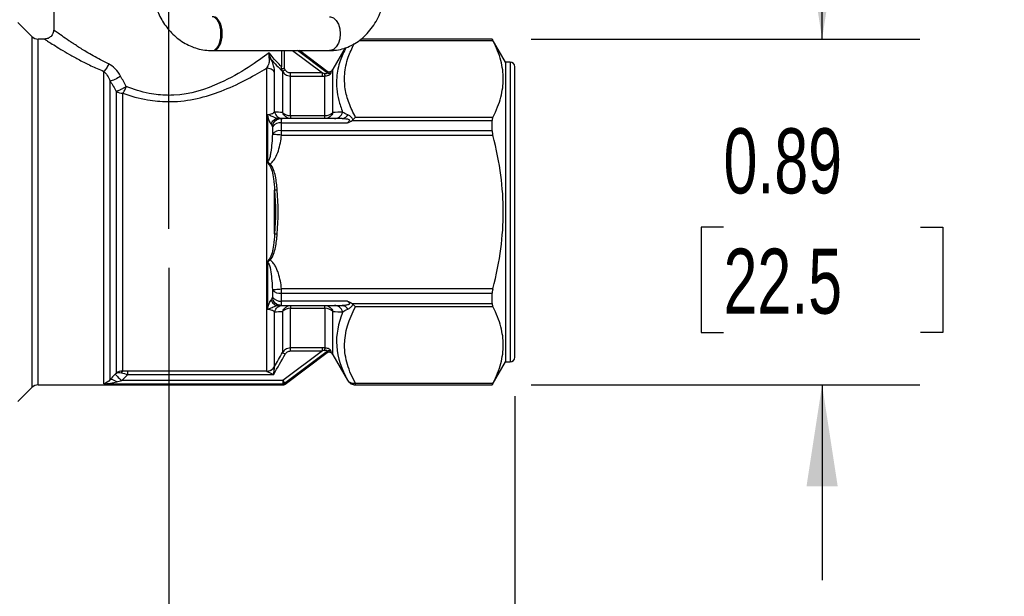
# Model space of a CAD drawing. Header units: inches. Extents: x 0.5 to 21.5, y 0.5 to 16.5.
# Tile 4 of 19: x 5.7 to 8.2, y 4.7 to 6.2. Entities that reach past the tile are written whole.
import ezdxf

# ---------------------------------------------------------------- set-up
doc = ezdxf.new("R2010")
doc.units = ezdxf.units.IN
doc.header["$LTSCALE"] = 2
doc.header["$MEASUREMENT"] = 0
doc.linetypes.add('SLD-Center', pattern=[0.75, 0.6, -0.05, 0.05, -0.05])
doc.linetypes.add('SLD-Solid', pattern=[0])
doc.layers.add('CENTER', color=40, linetype='SLD-Center')
doc.layers.add('DIMENSIONS', color=140, linetype='SLD-Solid', lineweight=25)
doc.styles.add('SLDTEXTSTYLE0', font='TXT', dxfattribs={"width": 0.7})
doc.dimstyles.new('SLDDIMSTYLE0', dxfattribs={"dimtxt": 0.169922, "dimasz": 0.26, "dimexe": 0, "dimexo": 0.0625, "dimgap": 0.04248, "dimtad": 0, "dimtih": 1, "dimtoh": 1, "dimrnd": 1e-09, "dimdsep": 46, "dimtxsty": 'SLDTEXTSTYLE0', "dimsah": 1, "dimcen": 0.09, "dimadec": 0, "dimazin": 2, "dimtfac": 1, "dimtofl": 0, "dimtmove": 0, "dimatfit": 3, "dimfxl": 0, "dimfrac": 2, "dimtolj": 1, "dimtzin": 12, "dimarcsym": 0})
doc.dimstyles.new('SLDDIMSTYLE1', dxfattribs={"dimtxt": 0.169922, "dimasz": 0.26, "dimexe": 0, "dimexo": 0.0625, "dimgap": 0.04248, "dimtad": 0, "dimtih": 1, "dimtoh": 1, "dimrnd": 1e-09, "dimzin": 12, "dimdsep": 46, "dimtxsty": 'SLDTEXTSTYLE0', "dimsah": 1, "dimcen": 0.09, "dimadec": 0, "dimazin": 3, "dimtfac": 1, "dimtmove": 0, "dimatfit": 0, "dimfxl": 0, "dimfrac": 2, "dimtolj": 1, "dimtzin": 12, "dimarcsym": 0})
doc.dimstyles.new('SLDDIMSTYLE2', dxfattribs={"dimtxt": 0.169922, "dimasz": 0.26, "dimexe": 0, "dimexo": 0.0625, "dimgap": 0.04248, "dimtad": 0, "dimtih": 1, "dimtoh": 1, "dimrnd": 1e-09, "dimdsep": 46, "dimtxsty": 'SLDTEXTSTYLE0', "dimsah": 1, "dimcen": 0.09, "dimadec": 0, "dimazin": 2, "dimtfac": 1, "dimtmove": 0, "dimatfit": 0, "dimfxl": 0, "dimfrac": 2, "dimtolj": 1, "dimtzin": 12, "dimarcsym": 0})
doc.dimstyles.new('SLDDIMSTYLE3', dxfattribs={"dimtxt": 0.169922, "dimasz": 0.26, "dimexe": 0, "dimexo": 0.0625, "dimgap": 0.04248, "dimtad": 0, "dimtih": 1, "dimtoh": 1, "dimrnd": 1e-09, "dimzin": 12, "dimdsep": 46, "dimtxsty": 'SLDTEXTSTYLE0', "dimsah": 1, "dimcen": 0.09, "dimadec": 0, "dimazin": 3, "dimtfac": 1, "dimtofl": 0, "dimtmove": 0, "dimatfit": 3, "dimfxl": 0, "dimfrac": 2, "dimtolj": 1, "dimtzin": 12, "dimarcsym": 0})

# ---------------------------------------------------------------- blocks, each defined once
blk = doc.blocks.new('_D')
at = {"layer": 'DIMENSIONS'}
for p, q in [((6.0548, 5.5697), (6.0548, 4.1835)), ((6.9407, 5.2409), (6.9407, 4.1835)), ((6.0548, 4.4335), (6.9407, 4.4335)), ((6.9407, 4.4335), (7.4026, 4.4335)), ((7.6329, 4.4335), (7.5758, 4.4335)), ((7.5758, 4.4335), (7.5758, 4.1634)), ((8.1378, 4.4335), (8.1949, 4.4335)), ((8.1949, 4.4335), (8.1949, 4.1634)), ((7.5758, 4.1634), (7.6329, 4.1634)), ((8.1949, 4.1634), (8.1378, 4.1634))]:
    blk.add_line(p, q, dxfattribs=at)
for points in [[(6.0548, 4.4335), (6.3148, 4.3935), (6.3148, 4.4735)], [(6.9407, 4.4335), (6.6807, 4.4735), (6.6807, 4.3935)]]:
    blk.add_solid(points, dxfattribs=at)
at = {"layer": 'DIMENSIONS', "char_height": 0.16667, "attachment_point": 1, "style": 'SLDTEXTSTYLE0'}
for s, insert in [('0.89', (7.6329, 4.6863)), ('22.5', (7.6329, 4.3782))]:
    blk.add_mtext(s, dxfattribs=dict(at, insert=insert))
blk = doc.blocks.new('_D_1')
at = {"layer": 'DIMENSIONS'}
for p, q in [((5.169, 5.2409), (5.169, 3.2386)), ((6.9407, 5.2409), (6.9407, 3.2386)), ((5.169, 3.4886), (4.669, 3.4886)), ((5.8024, 3.4886), (5.7453, 3.4886)), ((5.7453, 3.4886), (5.7453, 3.2185)), ((6.3073, 3.4886), (6.3644, 3.4886)), ((6.3644, 3.4886), (6.3644, 3.2185)), ((6.9407, 3.4886), (7.4407, 3.4886)), ((5.7453, 3.2185), (5.8024, 3.2185)), ((6.3644, 3.2185), (6.3073, 3.2185))]:
    blk.add_line(p, q, dxfattribs=at)
for points in [[(5.169, 3.4886), (4.909, 3.5286), (4.909, 3.4486)], [(6.9407, 3.4886), (7.2007, 3.4486), (7.2007, 3.5286)]]:
    blk.add_solid(points, dxfattribs=at)
at = {"layer": 'DIMENSIONS', "char_height": 0.16667, "attachment_point": 1, "style": 'SLDTEXTSTYLE0'}
for s, insert in [('1.77', (5.8024, 3.7415)), ('45.0', (5.8024, 3.4334))]:
    blk.add_mtext(s, dxfattribs=dict(at, insert=insert))
blk = doc.blocks.new('_D_2')
at = {"layer": 'DIMENSIONS'}
for p, q in [((7.7281, 6.1559), (7.7281, 6.6559)), ((6.9829, 6.1559), (7.9781, 6.1559)), ((7.4756, 5.6744), (7.4185, 5.6744)), ((7.4185, 5.6744), (7.4185, 5.4043)), ((7.9805, 5.6744), (8.0376, 5.6744)), ((8.0376, 5.6744), (8.0376, 5.4043)), ((7.4185, 5.4043), (7.4756, 5.4043)), ((8.0376, 5.4043), (7.9805, 5.4043)), ((6.9829, 5.2701), (7.9781, 5.2701)), ((7.7281, 5.2701), (7.7281, 4.7701))]:
    blk.add_line(p, q, dxfattribs=at)
for points in [[(7.7281, 6.1559), (7.7681, 6.4159), (7.6881, 6.4159)], [(7.7281, 5.2701), (7.6881, 5.0101), (7.7681, 5.0101)]]:
    blk.add_solid(points, dxfattribs=at)
at = {"layer": 'DIMENSIONS', "char_height": 0.16667, "attachment_point": 1, "style": 'SLDTEXTSTYLE0'}
for s, insert in [('0.89', (7.4756, 5.9273)), ('22.5', (7.4756, 5.6192))]:
    blk.add_mtext(s, dxfattribs=dict(at, insert=insert))
blk = doc.blocks.new('_D_3')
at = {"layer": 'DIMENSIONS'}
for p, q in [((5.665, 7.3646), (4.1316, 7.3646)), ((4.3816, 7.3646), (4.3816, 6.6008)), ((4.1291, 6.2927), (4.0721, 6.2927)), ((4.0721, 6.2927), (4.0721, 6.0227)), ((4.6341, 6.2927), (4.6911, 6.2927)), ((4.6911, 6.2927), (4.6911, 6.0227)), ((4.0721, 6.0227), (4.1291, 6.0227)), ((4.6911, 6.0227), (4.6341, 6.0227)), ((4.3816, 5.2209), (4.3816, 5.9846)), ((5.109, 5.2209), (4.1316, 5.2209)), ((5.38, 5.2209), (5.229, 5.2209))]:
    blk.add_line(p, q, dxfattribs=at)
for points in [[(4.3816, 7.3646), (4.3416, 7.1046), (4.4216, 7.1046)], [(4.3816, 5.2209), (4.4216, 5.4809), (4.3416, 5.4809)]]:
    blk.add_solid(points, dxfattribs=at)
at = {"layer": 'DIMENSIONS', "char_height": 0.16667, "attachment_point": 1, "style": 'SLDTEXTSTYLE0'}
for s, insert in [('2.14', (4.1291, 6.5456)), ('54.5', (4.1291, 6.2375))]:
    blk.add_mtext(s, dxfattribs=dict(at, insert=insert))

msp = doc.modelspace()

# ---------------------------------------------------------------- linework, layer by layer
for p, q in [((5.7596, 6.585), (5.7596, 6.1795)), ((5.7034, 6.1628), (5.6681, 6.1982)), ((5.7034, 6.1628), (5.7034, 5.2632)), ((5.736, 6.1559), (5.7201, 6.1559)), ((5.7201, 5.2701), (5.7201, 6.1559)), ((6.8829, 6.1556), (6.5466, 6.1556)), ((6.8829, 6.1559), (6.5469, 6.1559)), ((6.917, 6.0968), (6.8829, 6.1559)), ((6.8829, 6.1556), (6.8829, 6.1559)), ((6.5064, 6.1335), (6.475, 6.0791)), ((6.5424, 6.1525), (6.8845, 6.1525)), ((6.1657, 6.1264), (6.1685, 6.1264)), ((6.1685, 6.1264), (6.4664, 6.1264)), ((6.3428, 6.1264), (6.3428, 6.0852)), ((6.3505, 6.0809), (6.3505, 6.1264)), ((6.3713, 6.1264), (6.4479, 6.069)), ((6.4605, 6.0692), (6.3844, 6.1264)), ((6.4605, 6.0731), (6.3895, 6.1264)), ((6.305, 6.0816), (6.305, 5.3053)), ((6.3527, 6.077), (6.3505, 6.0809)), ((6.475, 5.9679), (6.475, 6.0791)), ((6.9289, 6.0968), (6.917, 6.0968)), ((6.917, 6.0968), (6.917, 5.3291)), ((6.9289, 6.0968), (6.9289, 5.3291)), ((6.9407, 5.3409), (6.9407, 6.085)), ((5.8876, 5.2732), (5.8876, 6.0732)), ((6.3254, 5.9686), (6.3254, 6.0711)), ((6.3459, 6.0731), (6.3459, 6.0731)), ((6.3459, 6.0731), (6.3459, 5.9679)), ((6.4479, 6.069), (6.3664, 6.069)), ((6.3664, 5.9597), (6.3664, 6.0612)), ((6.3664, 6.0612), (6.4479, 6.0612)), ((6.4546, 5.9597), (6.4546, 6.0613)), ((5.9043, 5.2838), (5.9043, 6.0482)), ((5.92, 6.022), (5.92, 5.3003)), ((5.9367, 5.934), (5.9367, 6.017)), ((6.3071, 5.9619), (6.3071, 5.8427)), ((6.4546, 5.9597), (6.3664, 5.9597)), ((6.3664, 5.9597), (6.3664, 5.9525)), ((6.4546, 5.9525), (6.4546, 5.9597)), ((6.4989, 5.9525), (6.5028, 5.9531)), ((6.5028, 5.9531), (6.5029, 5.953)), ((6.8845, 5.9554), (6.533, 5.9554)), ((6.3198, 5.9308), (6.3198, 5.9119)), ((6.3307, 5.952), (6.3334, 5.9525)), ((6.3308, 5.952), (6.3334, 5.9525)), ((6.3334, 5.9525), (6.3316, 5.9528)), ((6.3431, 5.9525), (6.3334, 5.9525)), ((6.4989, 5.9525), (6.3431, 5.9525)), ((6.3431, 5.941), (6.3431, 5.9525)), ((6.3431, 5.9212), (6.3431, 5.941)), ((6.3431, 5.941), (6.512, 5.941)), ((6.4989, 5.9525), (6.5028, 5.9522)), ((6.5241, 5.9474), (6.8829, 5.9474)), ((6.8829, 5.9212), (6.8829, 5.9474)), ((6.3431, 5.9101), (6.3431, 5.9212)), ((6.8829, 5.9212), (6.3431, 5.9212)), ((6.3431, 5.9101), (6.8845, 5.9101)), ((6.3254, 5.6572), (6.3254, 5.7688)), ((6.3071, 5.5833), (6.3071, 5.464)), ((6.3198, 5.5141), (6.3198, 5.4951)), ((6.3431, 5.5048), (6.3431, 5.5159)), ((6.8845, 5.5159), (6.3431, 5.5159)), ((6.3431, 5.5048), (6.8829, 5.5048)), ((6.3431, 5.4849), (6.3431, 5.5048)), ((6.8829, 5.4785), (6.8829, 5.5048)), ((6.3307, 5.474), (6.3334, 5.4735)), ((6.512, 5.4849), (6.3431, 5.4849)), ((6.3431, 5.4735), (6.3431, 5.4849)), ((6.5035, 5.4737), (6.4989, 5.4735)), ((6.5241, 5.4785), (6.8829, 5.4785)), ((5.9367, 5.3054), (5.9367, 5.4721)), ((6.3254, 5.3169), (6.3254, 5.4574)), ((6.3316, 5.4732), (6.3334, 5.4735)), ((6.3334, 5.4735), (6.3316, 5.4732)), ((6.3334, 5.4735), (6.3431, 5.4735)), ((6.3431, 5.4735), (6.4989, 5.4735)), ((6.3459, 5.4581), (6.3459, 5.3529)), ((6.3664, 5.4735), (6.3664, 5.4663)), ((6.3664, 5.4663), (6.4546, 5.4663)), ((6.3664, 5.3648), (6.3664, 5.4663)), ((6.4546, 5.4663), (6.4546, 5.4735)), ((6.4546, 5.4663), (6.4546, 5.3647)), ((6.475, 5.3468), (6.475, 5.4581)), ((6.5028, 5.4729), (6.4989, 5.4735)), ((6.4989, 5.4735), (6.5028, 5.4729)), ((6.5029, 5.4729), (6.5028, 5.4729)), ((6.5029, 5.4729), (6.5028, 5.4729)), ((6.533, 5.4706), (6.8845, 5.4706)), ((6.4479, 5.357), (6.3465, 5.281)), ((6.3512, 5.2747), (6.4605, 5.3567)), ((6.3522, 5.2717), (6.4605, 5.3529)), ((6.4479, 5.3648), (6.3664, 5.3648)), ((6.3664, 5.357), (6.4479, 5.357)), ((6.475, 5.3468), (6.5125, 5.2819)), ((6.8829, 5.2701), (6.917, 5.3291)), ((6.917, 5.3291), (6.9289, 5.3291)), ((5.92, 5.3003), (5.9171, 5.2974)), ((6.3051, 5.3049), (5.9496, 5.3049)), ((5.9496, 5.2971), (6.3232, 5.2971)), ((5.8876, 5.2732), (6.3465, 5.2732)), ((6.3465, 5.281), (5.9338, 5.281)), ((6.3465, 5.281), (6.3465, 5.2732)), ((6.3465, 5.281), (6.3512, 5.2747)), ((6.5125, 5.2821), (6.5125, 5.2819)), ((6.8845, 5.2735), (6.533, 5.2735)), ((6.533, 5.2703), (6.533, 5.2735)), ((5.6681, 5.2278), (5.7034, 5.2632)), ((5.7201, 5.2701), (6.3476, 5.2701)), ((6.533, 5.2703), (6.8829, 5.2703)), ((6.533, 5.2703), (6.533, 5.2701)), ((6.533, 5.2701), (6.8829, 5.2701)), ((6.8829, 5.2701), (6.8829, 5.2703))]:
    msp.add_line(p, q)
at = {"flags": 128}
for points in [[(6.4664, 6.213), (6.4685, 6.2129), (6.4764, 6.21), (6.4834, 6.2035), (6.4889, 6.1941), (6.4925, 6.1824), (6.4937, 6.1697)], [(6.4937, 6.1697), (6.4925, 6.1569), (6.4889, 6.1453), (6.4834, 6.1358), (6.4764, 6.1294), (6.4685, 6.1265), (6.4664, 6.1264)]]:
    msp.add_lwpolyline(points, dxfattribs=at)
for centre, radius, start, end in [((5.7201, 6.1795), 0.0236, 225, 270), ((6.4546, 6.0909), 0.0236, 312.7366, 330), ((6.9289, 6.085), 0.0118, 360, 90), ((5.9362, 6.0454), 0.0284, 235.1804, 270.9839), ((6.3652, 5.9864), 0.0267, 223.7429, 272.4629), ((6.4557, 5.9864), 0.0267, 267.5371, 316.2571), ((6.3397, 5.9171), 0.0242, 81.9123, 145.2919), ((6.3395, 5.8964), 0.0251, 81.7208, 141.7751), ((6.3395, 5.5296), 0.0251, 218.2249, 278.2792), ((6.3397, 5.5089), 0.0242, 214.7081, 278.0877), ((6.3652, 5.4396), 0.0267, 87.5371, 136.2571), ((6.4557, 5.4396), 0.0267, 43.7429, 92.4629), ((-25.0966, 23.2091), 36.1669, 330.31305, 330.40771), ((-24.2146, 22.7131), 35.1471, 330.33335, 330.4008), ((6.4546, 5.335), 0.0236, 30, 47.2476), ((6.9289, 5.3409), 0.0118, 270, 0), ((5.7201, 5.2465), 0.0236, 90, 135)]:
    msp.add_arc(centre, radius, start, end)
for centre, major_axis, ratio, start_param, end_param in [((6.1657, 6.1697), (0, 0.0433), 0.51813, 3.14111, 6.283185), ((6.1685, 6.1697), (0, 0.0433), 0.525611, 3.141593, 6.283185), ((6.4399, 6.0742), (0.0285, -0.0092), 0.087777, 5.023991, 5.23179), ((6.4396, 6.0658), (0.0342, -0.0011), 0.129517, 4.960115, 5.168809), ((5.8625, 5.713), (0, -0.5771), 0.817782, 1.472971, 1.668622), ((6.4393, 5.36), (0.0348, 0.0012), 0.131125, 1.110608, 1.315966), ((6.4396, 5.3516), (0.029, 0.0094), 0.08875, 1.046916, 1.251356), ((6.3183, 5.3063), (0.0133, 0.001), 0.246479, 3.122255, 3.252136)]:
    msp.add_ellipse(centre, major_axis=major_axis, ratio=ratio, start_param=start_param, end_param=end_param)
for points, knots in [([(6.0116, 6.2996), (6.0119, 6.2917), (6.0123, 6.2804), (6.0148, 6.264), (6.0178, 6.25), (6.0228, 6.2338), (6.0296, 6.2174), (6.0384, 6.2012), (6.0491, 6.1856), (6.0616, 6.1712), (6.0759, 6.1582), (6.0918, 6.147), (6.1091, 6.1379), (6.1275, 6.1313), (6.1465, 6.1271), (6.1594, 6.1267), (6.1657, 6.1265)], [0, 0, 0, 0, 0.0889023, 0.125606, 0.1863684, 0.2494921, 0.3171746, 0.3877444, 0.4605236, 0.5349807, 0.6107532, 0.687603, 0.7654013, 0.8441267, 0.9238667, 1, 1, 1, 1]), ([(6.4664, 6.1264), (6.4707, 6.1265), (6.4816, 6.1269), (6.4988, 6.1302), (6.5176, 6.1369), (6.5353, 6.1466), (6.5518, 6.159), (6.5667, 6.174), (6.5799, 6.1913), (6.591, 6.2107), (6.5998, 6.2318), (6.6062, 6.2543), (6.61, 6.277), (6.6105, 6.2923), (6.6107, 6.2996)], [0, 0, 0, 0, 0.054675, 0.138189, 0.22168, 0.305613, 0.390372, 0.476165, 0.563006, 0.650747, 0.739162, 0.828025, 0.917174, 1, 1, 1, 1]), ([(5.7596, 6.1795), (5.7592, 6.1764), (5.7585, 6.1703), (5.7531, 6.1624), (5.7452, 6.157), (5.7391, 6.1563), (5.736, 6.1559)], [0, 0, 0, 0, 0.25011, 0.5000387, 0.7499368, 1, 1, 1, 1]), ([(5.736, 6.1559), (5.7365, 6.1556), (5.7375, 6.1549), (5.7458, 6.1495), (5.7591, 6.1411), (5.7774, 6.13), (5.7997, 6.1167), (5.8255, 6.1024), (5.8546, 6.0875), (5.8765, 6.078), (5.8876, 6.0732)], [0, 0, 0, 0, 0.120398, 0.241616, 0.365478, 0.494015, 0.620528, 0.746027, 0.87202, 1, 1, 1, 1]), ([(5.9, 6.0924), (5.8932, 6.0958), (5.8796, 6.1027), (5.8606, 6.113), (5.8439, 6.1227), (5.8297, 6.1315), (5.8178, 6.139), (5.8075, 6.1457), (5.7944, 6.1545), (5.7804, 6.1642), (5.7693, 6.1721), (5.7632, 6.1767), (5.7601, 6.1791), (5.7598, 6.1794), (5.7596, 6.1795)], [0, 0, 0, 0, 0.083747, 0.167445, 0.251105, 0.320642, 0.385828, 0.446681, 0.503268, 0.638044, 0.765269, 0.846299, 0.924557, 1, 1, 1, 1]), ([(6.8829, 6.1556), (6.883, 6.1556), (6.883, 6.1554), (6.8833, 6.1548), (6.8838, 6.1538), (6.8842, 6.1529), (6.8845, 6.1525)], [0, 0, 0, 0, 0.249002, 0.49583, 0.744763, 1, 1, 1, 1]), ([(6.5083, 6.1341), (6.5029, 6.123), (6.4908, 6.0979), (6.484, 6.0625), (6.4839, 6.0282), (6.4889, 5.9984), (6.4961, 5.9788), (6.4998, 5.9687)], [0, 0, 0, 0, 0.209532, 0.46953, 0.645164, 0.819143, 1, 1, 1, 1]), ([(6.533, 5.9554), (6.527, 5.9675), (6.515, 5.9916), (6.505, 6.0286), (6.5038, 6.0681), (6.5115, 6.1068), (6.5238, 6.1324), (6.5292, 6.1438)], [0, 0, 0, 0, 0.195677, 0.391025, 0.58593, 0.816009, 1, 1, 1, 1]), ([(6.8845, 5.9554), (6.894, 5.9738), (6.9006, 5.9906), (6.9093, 6.0229), (6.9114, 6.0384), (6.9114, 6.0695), (6.9093, 6.085), (6.9006, 6.1173), (6.894, 6.1341), (6.8845, 6.1525)], [0, 0, 0, 0, 0.25, 0.25, 0.5, 0.5, 0.75, 0.75, 1, 1, 1, 1]), ([(6.3117, 6.1207), (6.2822, 6.099), (6.2102, 6.047), (6.1045, 6.0124), (6.0408, 6.0115), (5.9984, 6.016), (5.964, 6.0269), (5.9454, 6.0343)], [4.659336, 4.659336, 4.659336, 4.659336, 5.178575, 5.524735, 5.568005, 5.697814, 5.870894, 5.870894, 5.870894, 5.870894]), ([(6.3112, 6.1045), (6.312, 6.101), (6.311, 6.0925), (6.3074, 6.0854), (6.305, 6.0816)], [0.0000011, 0.0000011, 0.0000011, 0.0000011, 0.0551302, 0.1286346, 0.1286346, 0.1286346, 0.1286346]), ([(6.3117, 6.1207), (6.3117, 6.1207), (6.3117, 6.1207), (6.3104, 6.115), (6.3101, 6.1094), (6.3112, 6.1045)], [-0.00036044, -0.00036044, -0.00036044, -0.00036044, 0, 0, 0.07436772, 0.07436772, 0.07436772, 0.07436772]), ([(6.3169, 6.1037), (6.3169, 6.1037), (6.3169, 6.1037), (6.3169, 6.1037), (6.3163, 6.1041), (6.3147, 6.1046), (6.3123, 6.1046), (6.3112, 6.1045)], [-0.000129, -0.000129, -0.000129, -0.000129, 0, 0, 0, 0.571429, 1.000022, 1.000022, 1.000022, 1.000022]), ([(5.9367, 6.017), (5.9568, 6.01), (5.994, 5.9997), (6.0397, 5.9954), (6.1085, 5.9963), (6.206, 6.0242), (6.2758, 6.0636), (6.305, 6.0815)], [4.791493, 4.791493, 4.791493, 4.791493, 4.964573, 5.094383, 5.137653, 5.483813, 5.870894, 5.870894, 5.870894, 5.870894]), ([(6.3254, 6.0711), (6.3234, 6.0743), (6.3204, 6.0769), (6.3132, 6.0806), (6.3091, 6.0816), (6.305, 6.0816)], [0, 0, 0, 0, 0.5, 0.5, 1, 1, 1, 1]), ([(6.3254, 6.0711), (6.3254, 6.0756), (6.3243, 6.0846), (6.3199, 6.0974), (6.3169, 6.1037)], [0, 0, 0, 0, 0.0735055, 0.1286346, 0.1286346, 0.1286346, 0.1286346]), ([(6.3441, 6.0792), (6.3438, 6.08), (6.3433, 6.082), (6.343, 6.0841), (6.3428, 6.0852)], [0, 0, 0, 0, 0.447617, 1, 1, 1, 1]), ([(6.3505, 6.0809), (6.35, 6.0807), (6.349, 6.0804), (6.3476, 6.0801), (6.3464, 6.0797), (6.3454, 6.0795), (6.3447, 6.0793), (6.3443, 6.0792), (6.3441, 6.0792)], [0, 0, 0, 0, 0.211657, 0.405468, 0.581062, 0.738459, 0.878051, 1, 1, 1, 1]), ([(6.3459, 6.0731), (6.3456, 6.0737), (6.345, 6.0751), (6.3444, 6.0771), (6.3442, 6.0786), (6.3441, 6.0791)], [0, 0, 0, 0, 0.3168952, 0.7218389, 1, 1, 1, 1]), ([(6.3527, 6.077), (6.3508, 6.0759), (6.3474, 6.074), (6.346, 6.0732), (6.3459, 6.0731)], [0, 0, 0, 0, 0.571429, 1, 1, 1, 1]), ([(6.3459, 6.0731), (6.3477, 6.07), (6.3533, 6.0638), (6.3616, 6.0612), (6.3664, 6.0612)], [0.21000284, 0.21000284, 0.21000284, 0.21000284, 0.22792863, 0.25182967, 0.25182967, 0.25182967, 0.25182967]), ([(6.3664, 6.069), (6.3636, 6.069), (6.3608, 6.0697), (6.3561, 6.0725), (6.3541, 6.0746), (6.3527, 6.077)], [0, 0, 0, 0, 0.5, 0.5, 1, 1, 1, 1]), ([(6.3664, 6.0612), (6.3664, 6.0615), (6.3664, 6.0633), (6.3664, 6.0669), (6.3664, 6.069)], [0, 0, 0, 0, 0.428571, 1, 1, 1, 1]), ([(6.4479, 6.0612), (6.4479, 6.0616), (6.4479, 6.0625), (6.4479, 6.0653), (6.4479, 6.0671), (6.4479, 6.069)], [0, 0, 0, 0, 0.5, 0.5, 1, 1, 1, 1]), ([(6.4605, 6.0692), (6.4606, 6.069), (6.4605, 6.0684), (6.4593, 6.0674), (6.457, 6.0668), (6.4549, 6.067), (6.4534, 6.0674)], [0.25882483, 0.25882483, 0.25882483, 0.25882483, 0.27335767, 0.2878905, 0.29515692, 0.30968976, 0.30968976, 0.30968976, 0.30968976]), ([(6.4534, 6.0674), (6.4535, 6.0657), (6.4538, 6.0629), (6.4544, 6.0616), (6.4546, 6.0613)], [0, 0, 0, 0, 0.571429, 1, 1, 1, 1]), ([(6.4546, 6.0613), (6.4574, 6.0614), (6.4615, 6.0624), (6.4667, 6.0652), (6.4698, 6.0682), (6.4706, 6.0695), (6.4706, 6.0698)], [0.25882483, 0.25882483, 0.25882483, 0.25882483, 0.27335767, 0.28062409, 0.29515692, 0.30968976, 0.30968976, 0.30968976, 0.30968976]), ([(6.4706, 6.0736), (6.4699, 6.073), (6.4684, 6.0719), (6.4657, 6.0713), (6.4629, 6.0716), (6.4613, 6.0726), (6.4605, 6.0731)], [0, 0, 0, 0, 0.250267, 0.500068, 0.750035, 1, 1, 1, 1]), ([(6.4706, 6.0698), (6.4694, 6.0687), (6.466, 6.0671), (6.4622, 6.068), (6.4605, 6.0692)], [0, 0, 0, 0, 0.428571, 1, 1, 1, 1]), ([(5.9454, 6.0343), (5.9446, 6.0337), (5.943, 6.0327), (5.9406, 6.0313), (5.9383, 6.0299), (5.9352, 6.0281), (5.9318, 6.0265), (5.9283, 6.0248), (5.9252, 6.0236), (5.9223, 6.0226), (5.9208, 6.0222), (5.92, 6.022)], [0, 0, 0, 0, 0.099841, 0.178274, 0.250142, 0.356789, 0.500095, 0.608179, 0.750044, 0.86258, 1, 1, 1, 1]), ([(5.9367, 6.017), (5.9371, 6.0175), (5.938, 6.0186), (5.9396, 6.0211), (5.9416, 6.0246), (5.9434, 6.0286), (5.9446, 6.0318), (5.9451, 6.0335), (5.9454, 6.0343)], [0, 0, 0, 0, 0.132673, 0.250191, 0.499998, 0.749805, 0.874515, 1, 1, 1, 1]), ([(6.32, 5.9648), (6.3194, 5.9646), (6.3158, 5.9631), (6.3112, 5.9621), (6.3071, 5.9619)], [0.9443467, 0.9443467, 0.9443467, 0.9443467, 0.95641194, 1.0188842, 1.0188842, 1.0188842, 1.0188842]), ([(6.3071, 5.9619), (6.3072, 5.9604), (6.3075, 5.959), (6.3081, 5.9562), (6.3085, 5.9549), (6.3096, 5.9511), (6.3104, 5.9489), (6.3131, 5.9427), (6.315, 5.9396), (6.3166, 5.9378)], [0, 0, 0, 0, 0.125, 0.125, 0.25, 0.25, 0.5, 0.5, 1, 1, 1, 1]), ([(6.309, 5.9617), (6.3088, 5.9618), (6.3084, 5.9618), (6.308, 5.9619), (6.3076, 5.9619), (6.3074, 5.9619), (6.3071, 5.9619)], [0, 0, 0, 0, 0.5, 0.75, 0.75, 1, 1, 1, 1]), ([(6.3316, 5.9528), (6.3309, 5.9529), (6.329, 5.9531), (6.3246, 5.9549), (6.3183, 5.9584), (6.3132, 5.9603), (6.3101, 5.9615)], [0, 0, 0, 0, 0.112446, 0.34067, 0.60398, 1, 1, 1, 1]), ([(6.4793, 5.9525), (6.4838, 5.9525), (6.4883, 5.9541), (6.4956, 5.9599), (6.4984, 5.964), (6.4998, 5.9687)], [0, 0, 0, 0, 0.5, 0.5, 1, 1, 1, 1]), ([(6.5028, 5.9531), (6.5028, 5.9531), (6.5042, 5.9533), (6.5067, 5.9548), (6.5101, 5.9575), (6.5119, 5.9602), (6.5128, 5.9616)], [0, 0, 0, 0, 0.0004827, 0.3336377, 0.6667928, 1, 1, 1, 1]), ([(6.526, 5.9492), (6.5258, 5.95), (6.5251, 5.9521), (6.5228, 5.9551), (6.5185, 5.9587), (6.515, 5.9606), (6.5128, 5.9616)], [0.04910422, 0.04910422, 0.04910422, 0.04910422, 0.06019804, 0.08026477, 0.1003315, 0.14046496, 0.14046496, 0.14046496, 0.14046496]), ([(6.8845, 5.9554), (6.8843, 5.9549), (6.8838, 5.9541), (6.8834, 5.9524), (6.8831, 5.9507), (6.883, 5.949), (6.883, 5.948), (6.8829, 5.9474)], [0, 0, 0, 0, 0.225476, 0.448802, 0.67292, 0.837836, 1, 1, 1, 1]), ([(5.9367, 5.4721), (5.9367, 5.5053), (5.9367, 5.542), (5.9367, 5.6195), (5.9367, 5.6601), (5.9367, 5.7418), (5.9367, 5.7828), (5.9367, 5.8616), (5.9367, 5.8994), (5.9367, 5.934)], [0, 0, 0, 0, 0.25, 0.25, 0.5, 0.5, 0.75, 0.75, 1, 1, 1, 1]), ([(6.3166, 5.9378), (6.3174, 5.9399), (6.3191, 5.944), (6.3232, 5.9486), (6.3272, 5.9514), (6.3299, 5.9518), (6.3308, 5.952)], [0, 0, 0, 0, 0.285276, 0.571093, 0.856911, 1, 1, 1, 1]), ([(6.5028, 5.9522), (6.5045, 5.9522), (6.509, 5.952), (6.5141, 5.951), (6.5167, 5.9492), (6.5172, 5.9483), (6.5171, 5.9472), (6.5159, 5.9448), (6.5137, 5.9427), (6.512, 5.941)], [0, 0, 0, 0, 0.193956, 0.504128, 0.569018, 0.626091, 0.680769, 0.74094, 1, 1, 1, 1]), ([(6.3198, 5.9119), (6.3194, 5.8971), (6.3179, 5.8796), (6.3149, 5.8608), (6.3135, 5.8536), (6.3118, 5.8467), (6.3093, 5.8422), (6.3078, 5.8421), (6.3071, 5.8427)], [0.0938727, 0.0938727, 0.0938727, 0.0938727, 0.224972, 0.2413594, 0.2577468, 0.2905216, 0.306909, 0.3232965, 0.3232965, 0.3232965, 0.3232965]), ([(6.3136, 5.8362), (6.3167, 5.8377), (6.3192, 5.8402), (6.3235, 5.8454), (6.3254, 5.8483), (6.3303, 5.8572), (6.3329, 5.8636), (6.3395, 5.8829), (6.3421, 5.8965), (6.3431, 5.9101)], [0, 0, 0, 0, 0.125, 0.125, 0.25, 0.25, 0.5, 0.5, 1, 1, 1, 1]), ([(6.8829, 5.9212), (6.883, 5.9203), (6.883, 5.9186), (6.8833, 5.9158), (6.8838, 5.913), (6.8842, 5.9111), (6.8845, 5.9101)], [0, 0, 0, 0, 0.2490022, 0.4958303, 0.7447633, 1, 1, 1, 1]), ([(6.8845, 5.5159), (6.894, 5.5526), (6.9006, 5.5863), (6.9093, 5.651), (6.9114, 5.682), (6.9114, 5.744), (6.9093, 5.775), (6.9006, 5.8397), (6.894, 5.8734), (6.8845, 5.9101)], [0, 0, 0, 0, 0.25, 0.25, 0.5, 0.5, 0.75, 0.75, 1, 1, 1, 1]), ([(6.3071, 5.8427), (6.3071, 5.8426), (6.3071, 5.8426), (6.3075, 5.8392), (6.3095, 5.8364), (6.3115, 5.834)], [-0.02794877, -0.02794877, -0.02794877, -0.02794877, -0.02768405, -0.02768405, 0, 0, 0, 0]), ([(6.3136, 5.8362), (6.3114, 5.838), (6.3095, 5.8396), (6.3071, 5.8426), (6.3071, 5.8426), (6.3071, 5.8427)], [-0.02794877, -0.02794877, -0.02794877, -0.02794877, -0.00027677, -0.00027677, -0.00001204, -0.00001204, -0.00001204, -0.00001204]), ([(6.3136, 5.8362), (6.3132, 5.8358), (6.3125, 5.835), (6.3118, 5.8343), (6.3115, 5.834)], [0, 0, 0, 0, 0.571429, 1, 1, 1, 1]), ([(6.3115, 5.834), (6.3151, 5.8295), (6.3193, 5.8174), (6.3235, 5.7952), (6.3248, 5.7787), (6.3254, 5.7688)], [0, 0, 0, 0, 0.0510557, 0.1021115, 0.1786951, 0.1786951, 0.1786951, 0.1786951]), ([(6.3323, 5.7694), (6.3313, 5.781), (6.33, 5.7929), (6.3263, 5.8101), (6.3247, 5.8157), (6.3205, 5.8268), (6.3178, 5.8321), (6.3136, 5.8362)], [0, 0, 0, 0, 0.5, 0.5, 0.75, 0.75, 1, 1, 1, 1]), ([(6.3323, 5.7694), (6.3311, 5.7693), (6.3283, 5.769), (6.3262, 5.7689), (6.3254, 5.7688)], [0, 0, 0, 0, 0.428571, 1, 1, 1, 1]), ([(6.3254, 5.6572), (6.3248, 5.6473), (6.3235, 5.6307), (6.3193, 5.6086), (6.3151, 5.5965), (6.3115, 5.592)], [0, 0, 0, 0, 0.0765836, 0.1276393, 0.1786951, 0.1786951, 0.1786951, 0.1786951]), ([(6.3136, 5.5898), (6.3178, 5.5939), (6.3205, 5.5992), (6.3247, 5.6103), (6.3263, 5.6159), (6.33, 5.6331), (6.3313, 5.6449), (6.3323, 5.6566)], [0, 0, 0, 0, 0.25, 0.25, 0.5, 0.5, 1, 1, 1, 1]), ([(6.3254, 5.6572), (6.3262, 5.6571), (6.3283, 5.6569), (6.3311, 5.6567), (6.3323, 5.6566)], [0, 0, 0, 0, 0.571429, 1, 1, 1, 1]), ([(6.3115, 5.592), (6.3095, 5.5896), (6.3075, 5.5868), (6.3071, 5.5834), (6.3071, 5.5833), (6.3071, 5.5833)], [-0.02768405, -0.02768405, -0.02768405, -0.02768405, 0, 0, 0.00026472, 0.00026472, 0.00026472, 0.00026472]), ([(6.3071, 5.5833), (6.3071, 5.5833), (6.3071, 5.5834), (6.3095, 5.5864), (6.3114, 5.588), (6.3136, 5.5898)], [-0.02765044, -0.02765044, -0.02765044, -0.02765044, -0.02738572, -0.02738572, 0.00026472, 0.00026472, 0.00026472, 0.00026472]), ([(6.3071, 5.5833), (6.3081, 5.5842), (6.3097, 5.5834), (6.3132, 5.5757), (6.3174, 5.552), (6.3194, 5.5289), (6.3198, 5.5141)], [0.0303791, 0.0303791, 0.0303791, 0.0303791, 0.0549602, 0.0631539, 0.1287035, 0.2598026, 0.2598026, 0.2598026, 0.2598026]), ([(6.3115, 5.592), (6.3118, 5.5917), (6.3125, 5.591), (6.3132, 5.5902), (6.3136, 5.5898)], [0.0003253, 0.0003253, 0.0003253, 0.0003253, 0.4288968, 1, 1, 1, 1]), ([(6.3431, 5.5159), (6.3421, 5.5295), (6.3388, 5.5463), (6.3328, 5.5623), (6.3301, 5.5687), (6.3287, 5.5718), (6.3254, 5.5778), (6.3226, 5.5821), (6.3191, 5.5857), (6.3165, 5.5879), (6.3152, 5.589), (6.3136, 5.5898)], [0, 0, 0, 0, 0.5, 0.625, 0.625, 0.75, 0.75, 0.875, 0.9375, 0.9375, 1, 1, 1, 1]), ([(6.8845, 5.5159), (6.8843, 5.515), (6.8838, 5.5133), (6.8834, 5.5108), (6.8831, 5.5085), (6.883, 5.5065), (6.883, 5.5054), (6.8829, 5.5048)], [0, 0, 0, 0, 0.225476, 0.448802, 0.67292, 0.837836, 1, 1, 1, 1]), ([(6.3166, 5.4882), (6.3157, 5.4871), (6.3141, 5.4849), (6.3121, 5.481), (6.3105, 5.4774), (6.3091, 5.4735), (6.3081, 5.4698), (6.3075, 5.4671), (6.3073, 5.4656), (6.3072, 5.4648), (6.3071, 5.4643), (6.3071, 5.4641), (6.3071, 5.4641), (6.3071, 5.464)], [-0.1124553, -0.1124553, -0.1124553, -0.1124553, -0.0808573, -0.0650583, -0.0492593, -0.0334603, -0.0176613, -0.0097618, -0.0058121, -0.0038372, -0.0018623, -0.0018623, -0.0016521, -0.0016521, -0.0016521, -0.0016521]), ([(6.3166, 5.4882), (6.3174, 5.4861), (6.319, 5.4819), (6.3231, 5.4773), (6.3272, 5.4745), (6.3298, 5.4741), (6.3307, 5.474)], [0, 0, 0, 0, 0.2855938, 0.5710503, 0.8565068, 1, 1, 1, 1]), ([(6.512, 5.4849), (6.5137, 5.4833), (6.5159, 5.4812), (6.5172, 5.4788), (6.5172, 5.4777), (6.5167, 5.4767), (6.5141, 5.475), (6.5096, 5.4743), (6.5054, 5.4737), (6.5039, 5.4737), (6.5035, 5.4737)], [0, 0, 0, 0, 0.26577, 0.328015, 0.383623, 0.442242, 0.508795, 0.827099, 0.949, 1, 1, 1, 1]), ([(6.512, 5.4849), (6.514, 5.4841), (6.5162, 5.4831), (6.5203, 5.481), (6.5223, 5.4799), (6.5241, 5.4785)], [0, 0, 0, 0, 0.5, 0.5, 1, 1, 1, 1]), ([(6.5128, 5.4644), (6.5139, 5.4649), (6.5162, 5.466), (6.5196, 5.4682), (6.5228, 5.4709), (6.5251, 5.4739), (6.5258, 5.476), (6.526, 5.4768)], [-0.09133521, -0.09133521, -0.09133521, -0.09133521, -0.07126804, -0.05120087, -0.0311337, -0.01106653, 0, 0, 0, 0]), ([(6.8829, 5.4785), (6.883, 5.4777), (6.883, 5.4761), (6.8833, 5.474), (6.8838, 5.4721), (6.8842, 5.4711), (6.8845, 5.4706)], [0, 0, 0, 0, 0.249002, 0.49583, 0.744763, 1, 1, 1, 1]), ([(6.3071, 5.464), (6.3077, 5.4641), (6.308, 5.4641), (6.3086, 5.4642), (6.3088, 5.4642), (6.309, 5.4642)], [0, 0, 0, 0, 0.5, 0.5, 1, 1, 1, 1]), ([(6.3071, 5.464), (6.3112, 5.4638), (6.3158, 5.4629), (6.3194, 5.4614), (6.32, 5.4611)], [0.07478361, 0.07478361, 0.07478361, 0.07478361, 0.13725588, 0.14932112, 0.14932112, 0.14932112, 0.14932112]), ([(6.3101, 5.4645), (6.3132, 5.4657), (6.3183, 5.4676), (6.3246, 5.4711), (6.329, 5.4729), (6.3309, 5.4731), (6.3316, 5.4732)], [0, 0, 0, 0, 0.395865, 0.659385, 0.887858, 1, 1, 1, 1]), ([(6.4998, 5.4572), (6.4998, 5.4572), (6.4998, 5.4572), (6.4998, 5.4573), (6.4984, 5.4619), (6.4928, 5.4703), (6.4838, 5.4735), (6.4793, 5.4735)], [-0.001393, -0.001393, -0.001393, -0.001393, 0, 0, 0, 0.5, 1, 1, 1, 1]), ([(6.4999, 5.4572), (6.4884, 5.4281), (6.4764, 5.3681), (6.4973, 5.3102), (6.5125, 5.2821)], [0.7246872, 0.7246872, 0.7246872, 0.7246872, 1.1586575, 1.6006283, 1.6006283, 1.6006283, 1.6006283]), ([(6.5128, 5.4644), (6.5119, 5.4657), (6.5101, 5.4684), (6.5067, 5.4712), (6.5042, 5.4727), (6.5028, 5.4729), (6.5028, 5.4729)], [0, 0, 0, 0, 0.3332067, 0.6663611, 0.9995156, 1, 1, 1, 1]), ([(6.533, 5.2735), (6.5243, 5.2896), (6.5171, 5.3059), (6.5072, 5.3388), (6.5045, 5.3554), (6.5049, 5.4052), (6.5156, 5.4384), (6.533, 5.4706)], [0, 0, 0, 0, 0.25, 0.25, 0.5, 0.5, 1, 1, 1, 1]), ([(6.8845, 5.2735), (6.894, 5.2919), (6.9006, 5.3087), (6.9093, 5.341), (6.9114, 5.3565), (6.9114, 5.3875), (6.9093, 5.403), (6.9006, 5.4354), (6.894, 5.4522), (6.8845, 5.4706)], [0, 0, 0, 0, 0.25, 0.25, 0.5, 0.5, 0.75, 0.75, 1, 1, 1, 1]), ([(6.3664, 5.3648), (6.3616, 5.3648), (6.3534, 5.3622), (6.3476, 5.3559), (6.3459, 5.3529)], [-0.04187709, -0.04187709, -0.04187709, -0.04187709, -0.01794732, 0, 0, 0, 0]), ([(6.3459, 5.3529), (6.3461, 5.3528), (6.3479, 5.3518), (6.3513, 5.3498), (6.3527, 5.349)], [0, 0, 0, 0, 0.571429, 1, 1, 1, 1]), ([(6.3527, 5.349), (6.3541, 5.3514), (6.3561, 5.3535), (6.3608, 5.3563), (6.3636, 5.357), (6.3664, 5.357)], [0, 0, 0, 0, 0.5, 0.5, 1, 1, 1, 1]), ([(6.3664, 5.357), (6.3664, 5.3586), (6.3664, 5.3622), (6.3664, 5.3644), (6.3664, 5.3648)], [0, 0, 0, 0, 0.428571, 1, 1, 1, 1]), ([(6.4479, 5.357), (6.4479, 5.3588), (6.4479, 5.3607), (6.4479, 5.3634), (6.4479, 5.3644), (6.4479, 5.3648)], [0, 0, 0, 0, 0.5, 0.5, 1, 1, 1, 1]), ([(6.4546, 5.3647), (6.4544, 5.3644), (6.4538, 5.3631), (6.4535, 5.3603), (6.4534, 5.3586)], [0, 0, 0, 0, 0.428571, 1, 1, 1, 1]), ([(6.4534, 5.3586), (6.4549, 5.359), (6.4577, 5.3592), (6.4603, 5.358), (6.4606, 5.357), (6.4605, 5.3567)], [0.3096902, 0.3096902, 0.3096902, 0.3096902, 0.32422302, 0.33875584, 0.36055508, 0.36055508, 0.36055508, 0.36055508]), ([(6.4706, 5.3562), (6.4706, 5.3566), (6.4693, 5.3588), (6.463, 5.3633), (6.4574, 5.3646), (6.4546, 5.3647)], [0.3096902, 0.3096902, 0.3096902, 0.3096902, 0.33148943, 0.34602226, 0.36055508, 0.36055508, 0.36055508, 0.36055508]), ([(6.4605, 5.3567), (6.4622, 5.358), (6.466, 5.3589), (6.4694, 5.3573), (6.4706, 5.3562)], [0, 0, 0, 0, 0.571429, 1, 1, 1, 1]), ([(6.4605, 5.3529), (6.4613, 5.3534), (6.4629, 5.3543), (6.4657, 5.3546), (6.4684, 5.3541), (6.4699, 5.353), (6.4706, 5.3524)], [0, 0, 0, 0, 0.2499647, 0.4999321, 0.749733, 1, 1, 1, 1]), ([(5.9496, 5.2971), (5.9496, 5.2992), (5.9496, 5.3029), (5.9496, 5.3046), (5.9496, 5.3049)], [0, 0, 0, 0, 0.571429, 1, 1, 1, 1]), ([(6.305, 5.3053), (6.3091, 5.3053), (6.3132, 5.3064), (6.3204, 5.3104), (6.3234, 5.3134), (6.3254, 5.3169)], [0, 0, 0, 0, 0.5, 0.5, 1, 1, 1, 1]), ([(6.3051, 5.3049), (6.3097, 5.3049), (6.3179, 5.3075), (6.3236, 5.3136), (6.3254, 5.3166)], [0, 0, 0, 0, 0.571429, 1, 1, 1, 1]), ([(6.3051, 5.3049), (6.3054, 5.3047), (6.3065, 5.3042), (6.3117, 5.302), (6.3182, 5.2992), (6.323, 5.2971)], [-0.1215768, -0.1215768, -0.1215768, -0.1215768, -0.0972305, -0.0728842, 0, 0, 0, 0]), ([(6.3232, 5.2972), (6.3238, 5.3024), (6.3246, 5.3095), (6.3252, 5.3151), (6.3253, 5.3163), (6.3254, 5.3166)], [-0.1215793, -0.1215793, -0.1215793, -0.1215793, -0.0486926, -0.0243463, 0, 0, 0, 0]), ([(6.533, 5.2735), (6.532, 5.2734), (6.53, 5.2732), (6.527, 5.2733), (6.5239, 5.2739), (6.5203, 5.2751), (6.5161, 5.2775), (6.5138, 5.2804), (6.5125, 5.2821)], [0, 0, 0, 0, 0.115735, 0.237286, 0.365424, 0.50066, 0.712305, 1, 1, 1, 1]), ([(6.5125, 5.2821), (6.5131, 5.2813), (6.5141, 5.2796), (6.5161, 5.2774), (6.5182, 5.2755), (6.5205, 5.2738), (6.5229, 5.2725), (6.5254, 5.2715), (6.528, 5.2708), (6.5305, 5.2704), (6.5322, 5.2704), (6.533, 5.2703)], [0, 0, 0, 0, 0.121257, 0.239973, 0.356151, 0.46979, 0.580894, 0.689464, 0.795504, 0.899015, 1, 1, 1, 1]), ([(6.5125, 5.2819), (6.5137, 5.2802), (6.5161, 5.2768), (6.5211, 5.273), (6.5268, 5.2705), (6.5309, 5.2702), (6.533, 5.2701)], [0, 0, 0, 0, 0.249988, 0.499973, 0.749904, 1, 1, 1, 1]), ([(6.8845, 5.2735), (6.8843, 5.2731), (6.8838, 5.2723), (6.8834, 5.2714), (6.8831, 5.2708), (6.883, 5.2704), (6.883, 5.2704), (6.8829, 5.2703)], [0, 0, 0, 0, 0.225476, 0.448802, 0.67292, 0.837836, 1, 1, 1, 1])]:
    msp.add_open_spline(points, degree=3, knots=knots)
for points in [[(6.3428, 6.0852), (6.3361, 6.0919), (6.3249, 6.1039), (6.3117, 6.1207)], [(6.3169, 6.1037), (6.3142, 6.1087), (6.3124, 6.1147), (6.3117, 6.1207)], [(5.9, 6.0924), (5.8987, 6.0885), (5.8951, 6.0807), (5.8901, 6.0751), (5.8876, 6.0732)], [(5.9309, 6.0611), (5.9233, 6.075), (5.9122, 6.0865), (5.9, 6.0924)], [(6.3169, 6.1037), (6.3175, 6.1031), (6.3181, 6.1024), (6.3186, 6.1018)], [(6.3186, 6.1018), (6.3302, 6.0885), (6.3398, 6.0789), (6.3459, 6.0731)], [(5.8876, 6.0732), (5.8942, 6.0676), (5.9002, 6.0587), (5.9043, 6.0482)], [(5.9309, 6.0611), (5.9265, 6.0579), (5.916, 6.0517), (5.9072, 6.0486), (5.9043, 6.0482)], [(5.9454, 6.0343), (5.9406, 6.0433), (5.9358, 6.0522), (5.9309, 6.0611)], [(6.4605, 6.0731), (6.4605, 6.0731), (6.4605, 6.0718), (6.4605, 6.0692)], [(6.4706, 6.0698), (6.4706, 6.0723), (6.4706, 6.0736), (6.4706, 6.0736)], [(5.9043, 6.0482), (5.9095, 6.0396), (5.9148, 6.0308), (5.92, 6.022)], [(6.3101, 5.9615), (6.3098, 5.9616), (6.3095, 5.9617), (6.309, 5.9617)], [(6.3254, 5.9686), (6.3241, 5.9672), (6.3223, 5.9659), (6.32, 5.9648)], [(6.3254, 5.9686), (6.3269, 5.9639), (6.3325, 5.9557), (6.3414, 5.9525), (6.3459, 5.9525)], [(6.3459, 5.9679), (6.3393, 5.9681), (6.3325, 5.9684), (6.3254, 5.9686)], [(6.3664, 5.9525), (6.3619, 5.9525), (6.3531, 5.9555), (6.3474, 5.9634), (6.3459, 5.9679)], [(6.475, 5.9679), (6.4735, 5.9634), (6.4678, 5.9555), (6.459, 5.9525), (6.4546, 5.9525)], [(6.4998, 5.9687), (6.4913, 5.9685), (6.483, 5.9682), (6.475, 5.9679)], [(6.5128, 5.9616), (6.5077, 5.9638), (6.5033, 5.9663), (6.4998, 5.9687)], [(6.533, 5.9554), (6.5318, 5.9546), (6.5305, 5.9536), (6.5293, 5.9525)], [(6.3166, 5.9378), (6.3183, 5.9358), (6.3194, 5.9333), (6.3198, 5.9308)], [(6.3198, 5.9308), (6.3203, 5.9367), (6.3258, 5.9479), (6.3373, 5.9525), (6.3431, 5.9525)], [(6.512, 5.941), (6.5163, 5.9429), (6.5205, 5.9448), (6.5241, 5.9475)], [(6.5241, 5.9475), (6.5248, 5.948), (6.5255, 5.9486), (6.526, 5.9492)], [(6.526, 5.9492), (6.5271, 5.9504), (6.5281, 5.9515), (6.5293, 5.9525)], [(6.3431, 5.9101), (6.3375, 5.9105), (6.3263, 5.9114), (6.3206, 5.9118), (6.3198, 5.9119)], [(6.3254, 5.7688), (6.3284, 5.7317), (6.3284, 5.6943), (6.3254, 5.6572)], [(6.3198, 5.5141), (6.3206, 5.5141), (6.3263, 5.5146), (6.3375, 5.5155), (6.3431, 5.5159)], [(6.3198, 5.4951), (6.3194, 5.4927), (6.3183, 5.4902), (6.3166, 5.4882)], [(6.3431, 5.4735), (6.3373, 5.4735), (6.3258, 5.478), (6.3203, 5.4893), (6.3198, 5.4951)], [(6.5241, 5.4785), (6.5248, 5.478), (6.5255, 5.4774), (6.526, 5.4768)], [(6.5293, 5.4735), (6.5281, 5.4745), (6.5271, 5.4756), (6.526, 5.4768)], [(6.309, 5.4642), (6.3095, 5.4643), (6.3098, 5.4644), (6.3101, 5.4645)], [(6.32, 5.4611), (6.3223, 5.4601), (6.3241, 5.4588), (6.3254, 5.4574)], [(6.3254, 5.4574), (6.3269, 5.462), (6.3325, 5.4703), (6.3414, 5.4735), (6.3459, 5.4735)], [(6.3254, 5.4574), (6.3325, 5.4576), (6.3393, 5.4578), (6.3459, 5.4581)], [(6.3459, 5.4581), (6.3474, 5.4626), (6.3531, 5.4705), (6.3619, 5.4735), (6.3664, 5.4735)], [(6.4546, 5.4735), (6.459, 5.4735), (6.4678, 5.4705), (6.4735, 5.4626), (6.475, 5.4581)], [(6.475, 5.4581), (6.483, 5.4578), (6.4913, 5.4575), (6.4998, 5.4573)], [(6.4998, 5.4572), (6.5033, 5.4597), (6.5077, 5.4621), (6.5128, 5.4644)], [(6.5293, 5.4735), (6.5305, 5.4724), (6.5318, 5.4714), (6.533, 5.4706)], [(6.4605, 5.3567), (6.4605, 5.3542), (6.4605, 5.3529), (6.4605, 5.3529)], [(6.4706, 5.3524), (6.4706, 5.3524), (6.4706, 5.3537), (6.4706, 5.3562)], [(5.9171, 5.2974), (5.9127, 5.2929), (5.9083, 5.2882), (5.9043, 5.2838)], [(5.9171, 5.2974), (5.9177, 5.2969), (5.9217, 5.2928), (5.9298, 5.2849), (5.9338, 5.281)], [(5.9202, 5.3004), (5.9201, 5.3004), (5.92, 5.3003), (5.92, 5.3003)], [(5.92, 5.3003), (5.92, 5.3003), (5.9201, 5.3003), (5.9201, 5.3004)], [(5.9201, 5.3004), (5.9231, 5.3022), (5.9276, 5.3026), (5.9332, 5.301)], [(5.9367, 5.3054), (5.9301, 5.3058), (5.9243, 5.3038), (5.9202, 5.3004)], [(5.9332, 5.301), (5.934, 5.3033), (5.9353, 5.305), (5.9367, 5.3054)], [(5.9332, 5.301), (5.9381, 5.2995), (5.944, 5.2982), (5.9496, 5.2971)], [(5.9338, 5.281), (5.9391, 5.2863), (5.9444, 5.2917), (5.9496, 5.2971)], [(5.9496, 5.3049), (5.9451, 5.3049), (5.9405, 5.305), (5.9367, 5.3054)], [(6.323, 5.2971), (6.3231, 5.2971), (6.3231, 5.2971), (6.3232, 5.2971)], [(6.3232, 5.2971), (6.3232, 5.2971), (6.3232, 5.2972), (6.3232, 5.2972)], [(6.3254, 5.3166), (6.3254, 5.3167), (6.3254, 5.3168), (6.3254, 5.3169)], [(5.8878, 5.2732), (5.8877, 5.2732), (5.8877, 5.2732), (5.8876, 5.2732)], [(5.8876, 5.2732), (5.8877, 5.2732), (5.8879, 5.2732), (5.8881, 5.2732)], [(5.9043, 5.2838), (5.8995, 5.278), (5.8936, 5.2744), (5.8878, 5.2732)], [(5.8881, 5.2732), (5.8996, 5.2735), (5.9115, 5.2749), (5.921, 5.2776)], [(5.921, 5.2776), (5.914, 5.2827), (5.9072, 5.2852), (5.9043, 5.2838)], [(5.921, 5.2776), (5.925, 5.2787), (5.9294, 5.2798), (5.9338, 5.281)], [(6.3465, 5.2732), (6.3482, 5.2732), (6.3498, 5.2737), (6.3512, 5.2747)], [(6.3465, 5.2732), (6.3472, 5.2711), (6.3475, 5.2701), (6.3475, 5.2701)], [(6.3522, 5.2717), (6.3522, 5.2717), (6.3519, 5.2727), (6.3512, 5.2747)], [(6.3475, 5.2701), (6.3483, 5.2702), (6.35, 5.2703), (6.3515, 5.2712), (6.3522, 5.2717)]]:
    msp.add_open_spline(points, degree=3)
at = {"layer": 'CENTER'}
msp.add_line((6.0548, 5.6697), (6.0548, 7.085), dxfattribs=at)

# ---------------------------------------------------------------- dimensions: what is measured, and where the dimension line sits
at = {"layer": 'DIMENSIONS'}
for base, p1, p2, dimstyle, picture, middle in [((4.3816, 5.2209), (5.765, 7.3646), (5.48, 5.2209), 'SLDDIMSTYLE3', '_D_3', (4.3816, 6.2927)), ((7.7281, 6.1559), (6.8829, 5.2701), (6.8829, 6.1559), 'SLDDIMSTYLE2', '_D_2', (7.7281, 5.6744))]:
    dim = msp.add_linear_dim(base=base, p1=p1, p2=p2, angle=90, dimstyle=dimstyle, dxfattribs=at)
    dim.commit()
    dim.dimension.update_dxf_attribs({"geometry": picture, "text_midpoint": middle, "dimtype": 160})
for base, p1, p2, dimstyle, picture, middle in [((6.9407, 4.4335), (6.0548, 5.6697), (6.9407, 5.3409), 'SLDDIMSTYLE0', '_D', (7.8853, 4.4335)), ((5.169, 3.4886), (6.9407, 5.3409), (5.169, 5.3409), 'SLDDIMSTYLE1', '_D_1', (6.0548, 3.4886))]:
    dim = msp.add_linear_dim(base=base, p1=p1, p2=p2, dimstyle=dimstyle, dxfattribs=at)
    dim.commit()
    dim.dimension.update_dxf_attribs({"geometry": picture, "text_midpoint": middle, "dimtype": 160})

doc.saveas('drawing.dxf')
